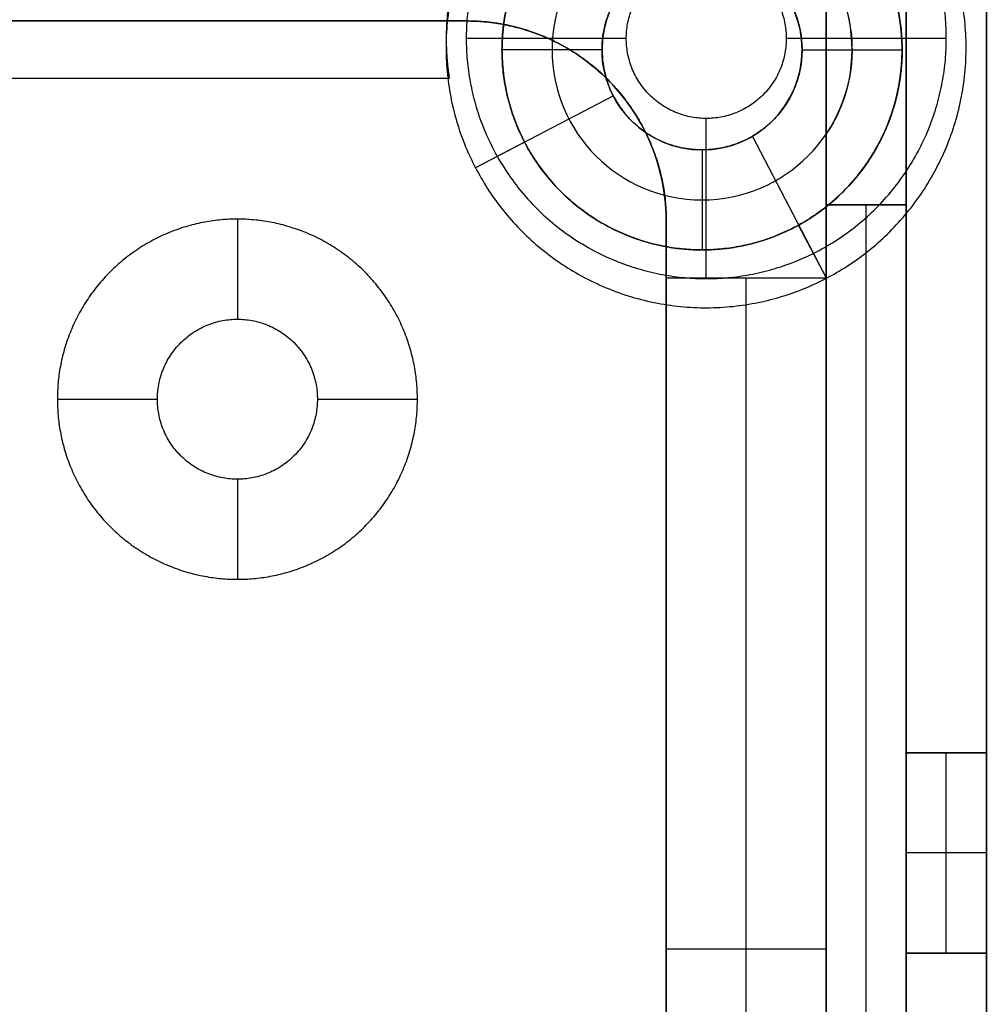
# Model space of a CAD drawing. Header units: millimetres. Extents: x 31997 to 32073, y -14231 to -14060.
# Tile 15 of 16: x 32060 to 32072, y -14079 to -14067. Entities that reach past the tile are written whole.
import ezdxf

# ---------------------------------------------------------------- set-up
doc = ezdxf.new("R2010")
doc.units = ezdxf.units.MM
doc.layers.add('Default', color=7, linetype='Continuous', true_color=0x000000)

msp = doc.modelspace()

# ---------------------------------------------------------------- linework, layer by layer
at = {"layer": 'Default'}
for p, q in [((32067.342, -14067.39, 15.8), (32065.342, -14067.39, 15.8)), ((32067.342, -14067.39, 11.1), (32065.342, -14067.39, 11.1)), ((32071.342, -14067.39, 15.8), (32069.342, -14067.39, 15.8)), ((32071.342, -14067.39, 11.1), (32069.342, -14067.39, 11.1)), ((32070.842, -14067.39, 9.5), (32069.842, -14067.39, 9.5)), ((32067.039, -14067.532, 9.387), (32065.789, -14067.532, 7.387)), ((32069.539, -14067.532, 9.387), (32070.789, -14067.532, 7.387)), ((32069.842, -14067.532, 8.903), (32070.789, -14067.532, 7.387)), ((32067.181, -14068.109, 9.5), (32065.458, -14069.008, 9.5)), ((32068.342, -14070.39, 15.8), (32068.342, -14068.39, 15.8)), ((32068.342, -14070.39, 11.1), (32068.342, -14068.39, 11.1)), ((32069.843, -14070.386, 9.5), (32068.918, -14068.612, 9.5)), ((32066.072, -14068.687, 2), (32065.458, -14069.008, 2)), ((32068.289, -14068.782, 9.387), (32068.289, -14070.032, 7.387)), ((32062.483, -14069.647, 15.8), (32062.483, -14070.897, 15.8)), ((32062.483, -14069.647, 11.1), (32062.483, -14070.897, 11.1)), ((32067.842, -14224.39, 16.8), (32067.842, -14069.671, 16.8)), ((32069.843, -14070.386, 2), (32069.496, -14069.721, 2)), ((32068.842, -14087.144, 2), (32068.842, -14070.386, 2)), ((32068.842, -14087.144, 9.5), (32068.842, -14070.386, 9.5)), ((32060.232, -14071.897, 15.8), (32061.482, -14071.897, 15.8)), ((32060.232, -14071.897, 11.1), (32061.482, -14071.897, 11.1)), ((32063.482, -14071.898, 15.8), (32064.732, -14071.898, 15.8)), ((32063.482, -14071.898, 11.1), (32064.732, -14071.898, 11.1)), ((32062.482, -14072.897, 15.8), (32062.482, -14074.147, 15.8)), ((32062.482, -14072.897, 11.1), (32062.482, -14074.147, 11.1)), ((32067.842, -14078.765, 2), (32069.842, -14078.765, 2)), ((32067.842, -14078.765, 9.5), (32069.842, -14078.765, 9.5))]:
    msp.add_line(p, q, dxfattribs=at)
msp.add_lwpolyline([(32065.342, -14067.171), (32004.842, -14067.171)], dxfattribs=at)
at = {"layer": 'Default', "extrusion": (0, 6.38378e-16, -1)}
for centre, radius in [((-32068.289, -14067.532, -7.387), 2.5), ((-32068.289, -14067.532, -9.387), 1.25)]:
    msp.add_circle(centre, radius, dxfattribs=at)
at = {"layer": 'Default', "extrusion": (0, 9.09495e-13, -1)}
msp.add_circle((-32068.289, -14067.532, -8.387), 1.875, dxfattribs=at)
at = {"layer": 'Default', "extrusion": (-7.33195e-15, 9.60807e-15, -1)}
msp.add_arc((-32068.289, -14067.532, -7.387), 2.5, 41.0345, 230.7279, dxfattribs=at)
at = {"layer": 'Default', "extrusion": (0, 9.09495e-13, -1)}
msp.add_arc((-32068.289, -14067.532, -8.387), 1.875, 61.0865, 214.1054, dxfattribs=at)
at = {"layer": 'Default'}
msp.add_arc((32065.342, -14069.671, 16.8), 2.5, 360, 90, dxfattribs=at)
for points, weights, knots in [([(32065.458, -14069.008, 2), (32063.955, -14066.126, 2), (32066.836, -14064.623, 2), (32069.718, -14063.119, 2), (32071.221, -14066.001, 2), (32072.724, -14068.882, 2), (32069.843, -14070.386, 2), (32066.962, -14071.889, 2), (32065.458, -14069.008, 2)], [1, 0.707106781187, 1, 0.707106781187, 1, 0.707106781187, 1, 0.707106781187, 1], [0, 0, 0, 5.105088, 5.105088, 10.210176, 10.210176, 15.315264, 15.315264, 20.420352, 20.420352, 20.420352]), ([(32065.458, -14069.008, 9.5), (32063.955, -14066.126, 9.5), (32066.836, -14064.623, 9.5), (32069.718, -14063.119, 9.5), (32071.221, -14066.001, 9.5), (32072.724, -14068.882, 9.5), (32069.843, -14070.386, 9.5), (32066.962, -14071.889, 9.5), (32065.458, -14069.008, 9.5)], [1, 0.707106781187, 1, 0.707106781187, 1, 0.707106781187, 1, 0.707106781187, 1], [0, 0, 0, 5.105088, 5.105088, 10.210176, 10.210176, 15.315264, 15.315264, 20.420352, 20.420352, 20.420352]), ([(32065.458, -14069.008, 5.75), (32063.955, -14066.126, 5.75), (32066.836, -14064.623, 5.75), (32069.718, -14063.119, 5.75), (32071.221, -14066.001, 5.75), (32072.724, -14068.882, 5.75), (32069.843, -14070.386, 5.75), (32066.962, -14071.889, 5.75), (32065.458, -14069.008, 5.75)], [1, 0.707106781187, 1, 0.707106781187, 1, 0.707106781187, 1, 0.707106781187, 1], [0, 0, 0, 5.105088, 5.105088, 10.210176, 10.210176, 15.315264, 15.315264, 20.420352, 20.420352, 20.420352]), ([(32071.342, -14067.39, 15.8), (32071.342, -14070.39, 15.8), (32068.342, -14070.39, 15.8), (32065.342, -14070.39, 15.8), (32065.342, -14067.39, 15.8), (32065.342, -14064.39, 15.8), (32068.342, -14064.39, 15.8), (32071.342, -14064.39, 15.8), (32071.342, -14067.39, 15.8)], [1, 0.707106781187, 1, 0.707106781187, 1, 0.707106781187, 1, 0.707106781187, 1], [-6.283185, -6.283185, -6.283185, -4.712389, -4.712389, -3.141593, -3.141593, -1.570796, -1.570796, 0, 0, 0]), ([(32071.342, -14067.39, 11.1), (32071.342, -14070.39, 11.1), (32068.342, -14070.39, 11.1), (32065.342, -14070.39, 11.1), (32065.342, -14067.39, 11.1), (32065.342, -14064.39, 11.1), (32068.342, -14064.39, 11.1), (32071.342, -14064.39, 11.1), (32071.342, -14067.39, 11.1)], [1, 0.707106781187, 1, 0.707106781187, 1, 0.707106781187, 1, 0.707106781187, 1], [-6.283185, -6.283185, -6.283185, -4.712389, -4.712389, -3.141593, -3.141593, -1.570796, -1.570796, 0, 0, 0]), ([(32071.342, -14067.39, 13.45), (32071.342, -14070.39, 13.45), (32068.342, -14070.39, 13.45), (32065.342, -14070.39, 13.45), (32065.342, -14067.39, 13.45), (32065.342, -14064.39, 13.45), (32068.342, -14064.39, 13.45), (32071.342, -14064.39, 13.45), (32071.342, -14067.39, 13.45)], [1, 0.707106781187, 1, 0.707106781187, 1, 0.707106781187, 1, 0.707106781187, 1], [-6.283185, -6.283185, -6.283185, -4.712389, -4.712389, -3.141593, -3.141593, -1.570796, -1.570796, 0, 0, 0]), ([(32065.789, -14067.532, 2), (32065.789, -14070.032, 2), (32068.289, -14070.032, 2), (32070.789, -14070.032, 2), (32070.789, -14067.532, 2), (32070.789, -14065.032, 2), (32068.289, -14065.032, 2), (32065.789, -14065.032, 2), (32065.789, -14067.532, 2)], [1, 0.707106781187, 1, 0.707106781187, 1, 0.707106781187, 1, 0.707106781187, 1], [-15.707963, -15.707963, -15.707963, -11.780972, -11.780972, -7.853982, -7.853982, -3.926991, -3.926991, 0, 0, 0]), ([(32065.789, -14067.532), (32065.789, -14070.032), (32068.289, -14070.032), (32070.789, -14070.032), (32070.789, -14067.532), (32070.789, -14065.032), (32068.289, -14065.032), (32065.789, -14065.032), (32065.789, -14067.532)], [1, 0.707106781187, 1, 0.707106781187, 1, 0.707106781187, 1, 0.707106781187, 1], [-15.707963, -15.707963, -15.707963, -11.780972, -11.780972, -7.853982, -7.853982, -3.926991, -3.926991, 0, 0, 0]), ([(32065.789, -14067.532, 2), (32065.789, -14070.032, 2), (32068.289, -14070.032, 2), (32070.789, -14070.032, 2), (32070.789, -14067.532, 2), (32070.789, -14065.032, 2), (32068.289, -14065.032, 2), (32065.789, -14065.032, 2), (32065.789, -14067.532, 2)], [1, 0.707106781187, 1, 0.707106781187, 1, 0.707106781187, 1, 0.707106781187, 1], [-15.707963, -15.707963, -15.707963, -11.780972, -11.780972, -7.853982, -7.853982, -3.926991, -3.926991, 0, 0, 0]), ([(32065.789, -14067.532, 1.648), (32065.789, -14065.032, 1.648), (32068.289, -14065.032, 1.648), (32070.789, -14065.032, 1.648), (32070.789, -14067.532, 1.648), (32070.789, -14070.032, 1.648), (32068.289, -14070.032, 1.648), (32065.789, -14070.032, 1.648), (32065.789, -14067.532, 1.648)], [1, 0.707106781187, 1, 0.707106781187, 1, 0.707106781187, 1, 0.707106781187, 1], [0, 0, 0, 3.926991, 3.926991, 7.853982, 7.853982, 11.780972, 11.780972, 15.707963, 15.707963, 15.707963]), ([(32069.872, -14069.467, 2), (32070.722, -14068.772, 2), (32070.785, -14067.676, 2), (32070.848, -14066.579, 2), (32070.084, -14065.791, 2), (32069.319, -14065.003, 2), (32068.222, -14065.032, 2), (32067.124, -14065.062, 2), (32066.403, -14065.89, 2)], [1, 0.915580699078, 1, 0.915580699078, 1, 0.915580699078, 1, 0.915580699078, 1], [-10.05462, -10.05462, -10.05462, -7.990813, -7.990813, -5.927006, -5.927006, -3.863198, -3.863198, -1.799391, -1.799391, -1.799391]), ([(32067.039, -14067.532, 9.5), (32067.039, -14068.782, 9.5), (32068.289, -14068.782, 9.5), (32069.539, -14068.782, 9.5), (32069.539, -14067.532, 9.5), (32069.539, -14066.282, 9.5), (32068.289, -14066.282, 9.5), (32067.039, -14066.282, 9.5), (32067.039, -14067.532, 9.5)], [1, 0.707106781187, 1, 0.707106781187, 1, 0.707106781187, 1, 0.707106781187, 1], [-7.853982, -7.853982, -7.853982, -5.890486, -5.890486, -3.926991, -3.926991, -1.963495, -1.963495, 0, 0, 0]), ([(32069.342, -14067.39, 15.8), (32069.342, -14066.39, 15.8), (32068.342, -14066.39, 15.8), (32067.342, -14066.39, 15.8), (32067.342, -14067.39, 15.8), (32067.342, -14068.39, 15.8), (32068.342, -14068.39, 15.8), (32069.342, -14068.39, 15.8), (32069.342, -14067.39, 15.8)], [1, 0.707106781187, 1, 0.707106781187, 1, 0.707106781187, 1, 0.707106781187, 1], [0, 0, 0, 1.570796, 1.570796, 3.141593, 3.141593, 4.712389, 4.712389, 6.283185, 6.283185, 6.283185]), ([(32069.342, -14067.39, 11.1), (32069.342, -14066.39, 11.1), (32068.342, -14066.39, 11.1), (32067.342, -14066.39, 11.1), (32067.342, -14067.39, 11.1), (32067.342, -14068.39, 11.1), (32068.342, -14068.39, 11.1), (32069.342, -14068.39, 11.1), (32069.342, -14067.39, 11.1)], [1, 0.707106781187, 1, 0.707106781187, 1, 0.707106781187, 1, 0.707106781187, 1], [0, 0, 0, 1.570796, 1.570796, 3.141593, 3.141593, 4.712389, 4.712389, 6.283185, 6.283185, 6.283185]), ([(32069.342, -14067.39, 13.45), (32069.342, -14066.39, 13.45), (32068.342, -14066.39, 13.45), (32067.342, -14066.39, 13.45), (32067.342, -14067.39, 13.45), (32067.342, -14068.39, 13.45), (32068.342, -14068.39, 13.45), (32069.342, -14068.39, 13.45), (32069.342, -14067.39, 13.45)], [1, 0.707106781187, 1, 0.707106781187, 1, 0.707106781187, 1, 0.707106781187, 1], [0, 0, 0, 1.570796, 1.570796, 3.141593, 3.141593, 4.712389, 4.712389, 6.283185, 6.283185, 6.283185]), ([(32060.232, -14071.897, 15.8), (32060.233, -14069.647, 15.8), (32062.483, -14069.647, 15.8), (32064.733, -14069.648, 15.8), (32064.732, -14071.898, 15.8), (32064.732, -14074.148, 15.8), (32062.482, -14074.147, 15.8), (32060.232, -14074.147, 15.8), (32060.232, -14071.897, 15.8)], [1, 0.707106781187, 1, 0.707106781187, 1, 0.707106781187, 1, 0.707106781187, 1], [0, 0, 0, 3.534292, 3.534292, 7.068583, 7.068583, 10.602875, 10.602875, 14.137167, 14.137167, 14.137167]), ([(32060.232, -14071.897, 11.1), (32060.233, -14069.647, 11.1), (32062.483, -14069.647, 11.1), (32064.733, -14069.648, 11.1), (32064.732, -14071.898, 11.1), (32064.732, -14074.148, 11.1), (32062.482, -14074.147, 11.1), (32060.232, -14074.147, 11.1), (32060.232, -14071.897, 11.1)], [1, 0.707106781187, 1, 0.707106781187, 1, 0.707106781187, 1, 0.707106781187, 1], [0, 0, 0, 3.534292, 3.534292, 7.068583, 7.068583, 10.602875, 10.602875, 14.137167, 14.137167, 14.137167]), ([(32060.232, -14071.897, 13.45), (32060.233, -14069.647, 13.45), (32062.483, -14069.647, 13.45), (32064.733, -14069.648, 13.45), (32064.732, -14071.898, 13.45), (32064.732, -14074.148, 13.45), (32062.482, -14074.147, 13.45), (32060.232, -14074.147, 13.45), (32060.232, -14071.897, 13.45)], [1, 0.707106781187, 1, 0.707106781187, 1, 0.707106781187, 1, 0.707106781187, 1], [0, 0, 0, 3.534292, 3.534292, 7.068583, 7.068583, 10.602875, 10.602875, 14.137167, 14.137167, 14.137167]), ([(32061.482, -14071.897, 15.8), (32061.482, -14072.897, 15.8), (32062.482, -14072.897, 15.8), (32063.482, -14072.898, 15.8), (32063.482, -14071.898, 15.8), (32063.483, -14070.898, 15.8), (32062.483, -14070.897, 15.8), (32061.483, -14070.897, 15.8), (32061.482, -14071.897, 15.8)], [1, 0.707106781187, 1, 0.707106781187, 1, 0.707106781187, 1, 0.707106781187, 1], [14.137167, 14.137167, 14.137167, 15.707963, 15.707963, 17.27876, 17.27876, 18.849556, 18.849556, 20.420352, 20.420352, 20.420352]), ([(32061.482, -14071.897, 11.1), (32061.482, -14072.897, 11.1), (32062.482, -14072.897, 11.1), (32063.482, -14072.898, 11.1), (32063.482, -14071.898, 11.1), (32063.483, -14070.898, 11.1), (32062.483, -14070.897, 11.1), (32061.483, -14070.897, 11.1), (32061.482, -14071.897, 11.1)], [1, 0.707106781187, 1, 0.707106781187, 1, 0.707106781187, 1, 0.707106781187, 1], [14.137167, 14.137167, 14.137167, 15.707963, 15.707963, 17.27876, 17.27876, 18.849556, 18.849556, 20.420352, 20.420352, 20.420352]), ([(32061.482, -14071.897, 13.45), (32061.482, -14072.897, 13.45), (32062.482, -14072.897, 13.45), (32063.482, -14072.898, 13.45), (32063.482, -14071.898, 13.45), (32063.483, -14070.898, 13.45), (32062.483, -14070.897, 13.45), (32061.483, -14070.897, 13.45), (32061.482, -14071.897, 13.45)], [1, 0.707106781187, 1, 0.707106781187, 1, 0.707106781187, 1, 0.707106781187, 1], [14.137167, 14.137167, 14.137167, 15.707963, 15.707963, 17.27876, 17.27876, 18.849556, 18.849556, 20.420352, 20.420352, 20.420352])]:
    msp.add_rational_spline(points, weights, degree=2, knots=knots, dxfattribs=at)
for points, weights in [([(32065.459, -14065.89, 9.5), (32065.092, -14066.595, 9.5), (32065.092, -14067.39, 9.5)], [0.873805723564, 0.908013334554, 1]), ([(32065.459, -14065.89, 2), (32065.092, -14066.595, 2), (32065.092, -14067.39, 2)], [0.873805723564, 0.908013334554, 1]), ([(32065.459, -14065.89, 5.75), (32065.092, -14066.595, 5.75), (32065.092, -14067.39, 5.75)], [0.873805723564, 0.908013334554, 1]), ([(32065.342, -14067.171, 17.8), (32067.842, -14067.171, 17.8), (32067.842, -14069.671, 17.8)], [1, 0.707106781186, 1]), ([(32065.342, -14067.171, 18.8), (32067.842, -14067.171, 18.8), (32067.842, -14069.671, 18.8)], [1, 0.707106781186, 1]), ([(32065.342, -14067.171, 18.3), (32067.842, -14067.171, 18.3), (32067.842, -14069.671, 18.3)], [1, 0.707106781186, 1]), ([(32067.842, -14069.671, 15.8), (32067.842, -14067.171, 15.8), (32065.342, -14067.171, 15.8)], [1, 0.707106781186, 1]), ([(32067.842, -14069.671, 11.1), (32067.842, -14067.171, 11.1), (32065.342, -14067.171, 11.1)], [1, 0.707106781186, 1]), ([(32067.842, -14069.671, 13.45), (32067.842, -14067.171, 13.45), (32065.342, -14067.171, 13.45)], [1, 0.707106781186, 1]), ([(32065.092, -14067.39, 9.5), (32065.092, -14067.642, 9.5), (32065.13, -14067.89, 9.5)], [1, 0.968942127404, 0.94447089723]), ([(32065.092, -14067.39, 2), (32065.092, -14067.642, 2), (32065.13, -14067.89, 2)], [1, 0.968942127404, 0.94447089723]), ([(32065.092, -14067.39, 5.75), (32065.092, -14067.642, 5.75), (32065.13, -14067.89, 5.75)], [1, 0.968942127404, 0.94447089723])]:
    msp.add_rational_spline(points, weights, degree=2, dxfattribs=at)
for points, degree in [([(32069.842, -14065.934, 15.8), (32069.842, -14147.162, 15.801), (32069.842, -14228.39, 15.801)], 2), ([(32069.842, -14065.934, 11.1), (32069.842, -14147.162, 11.101), (32069.842, -14228.39, 11.101)], 2), ([(32069.842, -14065.934, 13.45), (32069.842, -14147.162, 13.451), (32069.842, -14228.39, 13.451)], 2), ([(32069.842, -14228.39, 15.8), (32069.842, -14147.162, 15.8), (32069.842, -14065.934, 15.8)], 2), ([(32069.842, -14228.39, 10.5), (32069.842, -14147.162, 10.5), (32069.842, -14065.934, 10.5)], 2), ([(32069.842, -14228.39, 13.15), (32069.842, -14147.162, 13.15), (32069.842, -14065.934, 13.15)], 2), ([(32070.842, -14228.39, 15.8), (32070.842, -14147.162, 15.8), (32070.842, -14065.934, 15.8)], 2), ([(32070.842, -14228.39, 9.5), (32070.842, -14147.162, 9.5), (32070.842, -14065.934, 9.5)], 2), ([(32070.842, -14228.39, 12.65), (32070.842, -14147.162, 12.65), (32070.842, -14065.934, 12.65)], 2), ([(32070.842, -14065.934, 15.8), (32070.842, -14147.162, 15.8), (32070.842, -14228.39, 15.8)], 2), ([(32070.842, -14065.934, 10.5), (32070.842, -14147.162, 10.5), (32070.842, -14228.39, 10.5)], 2), ([(32070.842, -14065.934, 13.15), (32070.842, -14147.162, 13.15), (32070.842, -14228.39, 13.15)], 2), ([(32071.842, -14065.934, 2), (32071.842, -14071.125, 2), (32071.842, -14076.316, 2)], 2), ([(32071.842, -14065.934, 9.5), (32071.842, -14071.125, 9.5), (32071.842, -14076.316, 9.5)], 2), ([(32071.842, -14065.934, 5.75), (32071.842, -14071.125, 5.75), (32071.842, -14076.316, 5.75)], 2), ([(32071.842, -14065.934), (32071.842, -14147.162), (32071.842, -14228.39)], 2), ([(32071.842, -14065.934, 2), (32071.842, -14147.162, 2), (32071.842, -14228.39, 2)], 2), ([(32071.842, -14065.934, 1), (32071.842, -14147.162, 1), (32071.842, -14228.39, 1)], 2), ([(32071.842, -14065.934, 17.8), (32071.842, -14147.162, 17.8), (32071.842, -14228.39, 17.8)], 2), ([(32071.842, -14065.934, 15.8), (32071.842, -14147.162, 15.8), (32071.842, -14228.39, 15.8)], 2), ([(32071.842, -14065.934, 16.8), (32071.842, -14147.162, 16.8), (32071.842, -14228.39, 16.8)], 2), ([(32071.842, -14228.39, 17.8), (32071.842, -14147.162, 17.8), (32071.842, -14065.934, 17.8)], 2), ([(32071.842, -14228.39, 18.8), (32071.842, -14147.162, 18.8), (32071.842, -14065.934, 18.8)], 2), ([(32071.842, -14228.39, 18.3), (32071.842, -14147.162, 18.3), (32071.842, -14065.934, 18.3)], 2), ([(32071.842, -14065.934, 15.8), (32071.842, -14147.162, 15.8), (32071.842, -14228.39, 15.8)], 2), ([(32071.842, -14065.934, 9.5), (32071.842, -14147.162, 9.5), (32071.842, -14228.39, 9.5)], 2), ([(32071.842, -14065.934, 12.65), (32071.842, -14147.162, 12.65), (32071.842, -14228.39, 12.65)], 2), ([(32070.842, -14066.14, 10.5), (32070.842, -14067.804, 10.5), (32070.842, -14069.467, 10.5)], 2), ([(32070.842, -14069.467, 9.5), (32070.842, -14067.804, 9.5), (32070.842, -14066.14, 9.5)], 2), ([(32004.842, -14067.171, 17.8), (32035.092, -14067.171, 17.8), (32065.342, -14067.171, 17.8)], 2), ([(32004.842, -14067.171, 18.8), (32035.092, -14067.171, 18.8), (32065.342, -14067.171, 18.8)], 2), ([(32004.842, -14067.171, 18.3), (32035.092, -14067.171, 18.3), (32065.342, -14067.171, 18.3)], 2), ([(32065.342, -14067.171, 15.8), (32035.092, -14067.171, 15.8), (32004.842, -14067.171, 15.8)], 2), ([(32065.342, -14067.171, 11.1), (32035.092, -14067.171, 11.1), (32004.842, -14067.171, 11.1)], 2), ([(32065.342, -14067.171, 13.45), (32035.092, -14067.171, 13.45), (32004.842, -14067.171, 13.45)], 2), ([(32065.342, -14067.171, 17.8), (32065.342, -14067.171, 18.3), (32065.342, -14067.171, 18.8)], 2), ([(32065.342, -14067.171, 15.8), (32065.342, -14067.171, 13.45), (32065.342, -14067.171, 11.1)], 2), ([(32069.842, -14069.467, 10.5), (32069.842, -14068.304, 10.5), (32069.842, -14067.14, 10.5)], 2), ([(32069.842, -14067.14, 9.5), (32069.842, -14068.304, 9.5), (32069.842, -14069.467, 9.5)], 2), ([(32069.842, -14069.467, 9.5), (32069.842, -14068.304, 9.5), (32069.842, -14067.14, 9.5)], 2), ([(32065.092, -14067.39, 9.5), (32065.092, -14067.39, 5.75), (32065.092, -14067.39, 2)], 2), ([(32065.342, -14067.39, 15.8), (32065.342, -14067.39, 13.45), (32065.342, -14067.39, 11.1)], 2), ([(32067.342, -14067.39, 15.8), (32067.342, -14067.39, 13.45), (32067.342, -14067.39, 11.1)], 2), ([(32069.342, -14067.39, 15.8), (32069.342, -14067.39, 13.45), (32069.342, -14067.39, 11.1)], 2), ([(32071.342, -14067.39, 15.8), (32071.342, -14067.39, 13.45), (32071.342, -14067.39, 11.1)], 2), ([(32065.789, -14067.532, 2), (32065.789, -14067.532, 4.693), (32065.789, -14067.532, 7.387)], 2), ([(32065.789, -14067.532), (32065.789, -14067.532, 1), (32065.789, -14067.532, 2)], 2), ([(32067.039, -14067.532, 9.387), (32067.039, -14067.532, 9.443), (32067.039, -14067.532, 9.5)], 2), ([(32069.539, -14067.532, 9.387), (32069.539, -14067.532, 9.443), (32069.539, -14067.532, 9.5)], 2), ([(32070.789, -14067.532, 2), (32070.789, -14067.532, 4.693), (32070.789, -14067.532, 7.387)], 2), ([(32070.789, -14067.532, 2), (32070.789, -14067.532, 4.693), (32070.789, -14067.532, 7.387)], 2), ([(32070.789, -14067.532), (32070.789, -14067.532, 1), (32070.789, -14067.532, 2)], 2), ([(32065.13, -14067.89, 2), (32035.092, -14067.89, 2), (32005.053, -14067.89, 2)], 2), ([(32065.13, -14067.89, 9.5), (32035.092, -14067.89, 9.5), (32005.053, -14067.89, 9.5)], 2), ([(32065.13, -14067.89, 5.75), (32035.092, -14067.89, 5.75), (32005.053, -14067.89, 5.75)], 2), ([(32065.13, -14067.89, 9.5), (32065.13, -14067.89, 5.75), (32065.13, -14067.89, 2)], 2), ([(32067.109, -14067.903, 17.8), (32067.109, -14067.903, 18.3), (32067.109, -14067.903, 18.8)], 2), ([(32067.109, -14067.903, 15.8), (32067.109, -14067.903, 13.45), (32067.109, -14067.903, 11.1)], 2), ([(32068.342, -14068.39, 15.8), (32068.342, -14068.39, 13.45), (32068.342, -14068.39, 11.1)], 2), ([(32068.289, -14068.782, 9.387), (32068.289, -14068.782, 9.443), (32068.289, -14068.782, 9.5)], 2), ([(32065.458, -14069.008, 2), (32065.458, -14069.008, 5.75), (32065.458, -14069.008, 9.5)], 2), ([(32069.842, -14087.144, 9.5), (32069.842, -14078.306, 9.5), (32069.842, -14069.467, 9.5)], 2), ([(32069.842, -14087.144, 10.5), (32069.842, -14078.306, 10.5), (32069.842, -14069.467, 10.5)], 2), ([(32069.842, -14069.467, 9.5), (32069.842, -14069.467, 10), (32069.842, -14069.467, 10.5)], 2), ([(32069.842, -14069.467, 9.5), (32070.342, -14069.467, 9.5), (32070.842, -14069.467, 9.5)], 2), ([(32069.842, -14069.467, 10.5), (32070.342, -14069.467, 10.5), (32070.842, -14069.467, 10.5)], 2), ([(32069.842, -14087.144, 10), (32069.842, -14078.306, 10), (32069.842, -14069.467, 10)], 2), ([(32069.842, -14069.467, 10.5), (32069.842, -14069.467, 10), (32069.842, -14069.467, 9.5)], 2), ([(32070.842, -14069.467, 10.5), (32070.342, -14069.467, 10.5), (32069.842, -14069.467, 10.5)], 2), ([(32070.842, -14069.467, 9.5), (32070.342, -14069.467, 9.5), (32069.842, -14069.467, 9.5)], 2), ([(32069.842, -14069.467, 9.5), (32069.842, -14069.467, 8.458), (32069.842, -14069.467, 7.417)], 2), ([(32070.842, -14069.467, 9.5), (32070.342, -14069.467, 9.5), (32069.842, -14069.467, 9.5)], 2), ([(32069.872, -14069.467, 7.387), (32069.862, -14069.467, 7.397), (32069.852, -14069.467, 7.407), (32069.842, -14069.467, 7.417)], 3), ([(32069.872, -14069.467, 7.387), (32069.872, -14069.467, 4.693), (32069.872, -14069.467, 2)], 2), ([(32069.872, -14069.467, 2), (32070.357, -14069.467, 2), (32070.842, -14069.467, 2)], 2), ([(32070.342, -14087.144, 10.5), (32070.342, -14078.306, 10.5), (32070.342, -14069.467, 10.5)], 2), ([(32070.342, -14087.144, 9.5), (32070.342, -14078.306, 9.5), (32070.342, -14069.467, 9.5)], 2), ([(32070.842, -14069.467, 10.5), (32070.842, -14069.467, 10), (32070.842, -14069.467, 9.5)], 2), ([(32070.842, -14069.467, 9.5), (32070.842, -14078.306, 9.5), (32070.842, -14087.144, 9.5)], 2), ([(32070.842, -14069.467, 10.5), (32070.842, -14078.306, 10.5), (32070.842, -14087.144, 10.5)], 2), ([(32070.842, -14069.467, 10), (32070.842, -14078.306, 10), (32070.842, -14087.144, 10)], 2), ([(32070.842, -14069.467, 9.5), (32070.842, -14069.467, 10), (32070.842, -14069.467, 10.5)], 2), ([(32070.842, -14069.467, 2), (32070.842, -14069.467, 5.75), (32070.842, -14069.467, 9.5)], 2), ([(32070.842, -14076.316, 9.5), (32070.842, -14072.892, 9.5), (32070.842, -14069.467, 9.5)], 2), ([(32070.842, -14069.467, 2), (32070.842, -14072.892, 2), (32070.842, -14076.316, 2)], 2), ([(32062.483, -14069.647, 15.8), (32062.483, -14069.647, 13.45), (32062.483, -14069.647, 11.1)], 2), ([(32067.842, -14069.671, 17.8), (32067.842, -14069.671, 18.3), (32067.842, -14069.671, 18.8)], 2), ([(32067.842, -14069.671, 17.8), (32067.842, -14147.031, 17.8), (32067.842, -14224.39, 17.8)], 2), ([(32067.842, -14069.671, 18.8), (32067.842, -14147.031, 18.8), (32067.842, -14224.39, 18.8)], 2), ([(32067.842, -14069.671, 18.3), (32067.842, -14147.031, 18.3), (32067.842, -14224.39, 18.3)], 2), ([(32067.842, -14224.39, 15.801), (32067.842, -14147.031, 15.801), (32067.842, -14069.671, 15.8)], 2), ([(32067.842, -14069.671, 15.8), (32067.842, -14069.671, 13.45), (32067.842, -14069.671, 11.1)], 2), ([(32067.842, -14224.39, 11.101), (32067.842, -14147.031, 11.101), (32067.842, -14069.671, 11.1)], 2), ([(32067.842, -14224.39, 13.451), (32067.842, -14147.031, 13.451), (32067.842, -14069.671, 13.45)], 2), ([(32068.289, -14070.032, 2), (32068.289, -14070.032, 4.693), (32068.289, -14070.032, 7.387)], 2), ([(32068.289, -14070.032), (32068.289, -14070.032, 1), (32068.289, -14070.032, 2)], 2), ([(32069.842, -14070.386, 2), (32068.842, -14070.386, 2), (32067.842, -14070.386, 2)], 2), ([(32067.842, -14070.386, 2), (32067.842, -14070.386, 5.75), (32067.842, -14070.386, 9.5)], 2), ([(32069.842, -14070.386, 9.5), (32068.842, -14070.386, 9.5), (32067.842, -14070.386, 9.5)], 2), ([(32067.842, -14070.386, 2), (32067.842, -14078.765, 2), (32067.842, -14087.144, 2)], 2), ([(32067.842, -14070.386, 9.5), (32067.842, -14078.765, 9.5), (32067.842, -14087.144, 9.5)], 2), ([(32069.842, -14070.386, 5.75), (32068.842, -14070.386, 5.75), (32067.842, -14070.386, 5.75)], 2), ([(32067.842, -14070.386, 5.75), (32067.842, -14078.765, 5.75), (32067.842, -14087.144, 5.75)], 2), ([(32068.342, -14070.39, 15.8), (32068.342, -14070.39, 13.45), (32068.342, -14070.39, 11.1)], 2), ([(32068.842, -14070.386, 2), (32068.842, -14070.386, 5.75), (32068.842, -14070.386, 9.5)], 2), ([(32069.842, -14087.144, 2), (32069.842, -14078.765, 2), (32069.842, -14070.386, 2)], 2), ([(32069.842, -14070.386, 2), (32069.842, -14070.386, 5.75), (32069.842, -14070.386, 9.5)], 2), ([(32069.842, -14087.144, 9.5), (32069.842, -14078.765, 9.5), (32069.842, -14070.386, 9.5)], 2), ([(32069.842, -14087.144, 5.75), (32069.842, -14078.765, 5.75), (32069.842, -14070.386, 5.75)], 2), ([(32069.843, -14070.386, 2), (32069.843, -14070.386, 5.75), (32069.843, -14070.386, 9.5)], 2), ([(32062.483, -14070.897, 15.8), (32062.483, -14070.897, 13.45), (32062.483, -14070.897, 11.1)], 2), ([(32060.232, -14071.897, 15.8), (32060.232, -14071.897, 13.45), (32060.232, -14071.897, 11.1)], 2), ([(32061.482, -14071.897, 15.8), (32061.482, -14071.897, 13.45), (32061.482, -14071.897, 11.1)], 2), ([(32063.482, -14071.898, 15.8), (32063.482, -14071.898, 13.45), (32063.482, -14071.898, 11.1)], 2), ([(32064.732, -14071.898, 15.8), (32064.732, -14071.898, 13.45), (32064.732, -14071.898, 11.1)], 2), ([(32062.482, -14072.897, 15.8), (32062.482, -14072.897, 13.45), (32062.482, -14072.897, 11.1)], 2), ([(32070.842, -14073.408, 2), (32070.842, -14073.408, 5.75), (32070.842, -14073.408, 9.5)], 2), ([(32062.482, -14074.147, 15.8), (32062.482, -14074.147, 13.45), (32062.482, -14074.147, 11.1)], 2), ([(32070.842, -14078.816, 2), (32070.842, -14077.566, 2), (32070.842, -14076.316, 2)], 2), ([(32070.842, -14076.316, 2), (32070.842, -14076.316, 5.75), (32070.842, -14076.316, 9.5)], 2), ([(32070.842, -14078.816, 9.5), (32070.842, -14077.566, 9.5), (32070.842, -14076.316, 9.5)], 2), ([(32070.842, -14076.316, 2), (32071.342, -14076.316, 2), (32071.842, -14076.316, 2)], 2), ([(32070.842, -14076.316, 9.5), (32071.342, -14076.316, 9.5), (32071.842, -14076.316, 9.5)], 2), ([(32070.842, -14078.816, 5.75), (32070.842, -14077.566, 5.75), (32070.842, -14076.316, 5.75)], 2), ([(32070.842, -14076.316, 5.75), (32071.342, -14076.316, 5.75), (32071.842, -14076.316, 5.75)], 2), ([(32071.842, -14076.316, 9.5), (32071.342, -14076.316, 9.5), (32070.842, -14076.316, 9.5)], 2), ([(32070.842, -14076.316, 9.5), (32070.842, -14076.316, 7.5), (32070.842, -14076.316, 5.5)], 2), ([(32070.842, -14076.316, 2), (32071.342, -14076.316, 2), (32071.842, -14076.316, 2)], 2), ([(32070.842, -14076.316, 5.5), (32071.342, -14076.316, 5.5), (32071.842, -14076.316, 5.5)], 2), ([(32070.842, -14076.316, 5.5), (32070.842, -14076.316, 3.75), (32070.842, -14076.316, 2)], 2), ([(32070.842, -14076.316, 9.379), (32071.342, -14076.316, 9.379), (32071.842, -14076.316, 9.379)], 2), ([(32071.342, -14076.316, 2), (32071.342, -14076.316, 5.75), (32071.342, -14076.316, 9.5)], 2), ([(32071.342, -14078.816, 2), (32071.342, -14077.566, 2), (32071.342, -14076.316, 2)], 2), ([(32071.342, -14078.816, 9.5), (32071.342, -14077.566, 9.5), (32071.342, -14076.316, 9.5)], 2), ([(32071.433, -14076.316, 2), (32071.433, -14076.316, 3.75), (32071.433, -14076.316, 5.5)], 2), ([(32071.842, -14076.316, 2), (32071.842, -14076.316, 5.75), (32071.842, -14076.316, 9.5)], 2), ([(32071.842, -14076.316, 2), (32071.842, -14077.566, 2), (32071.842, -14078.816, 2)], 2), ([(32071.842, -14076.316, 9.5), (32071.842, -14077.566, 9.5), (32071.842, -14078.816, 9.5)], 2), ([(32071.842, -14076.316, 5.75), (32071.842, -14077.566, 5.75), (32071.842, -14078.816, 5.75)], 2), ([(32071.842, -14076.316, 2), (32071.842, -14076.316, 3.75), (32071.842, -14076.316, 5.5)], 2), ([(32071.842, -14076.316, 5.5), (32071.842, -14076.316, 7.5), (32071.842, -14076.316, 9.5)], 2), ([(32070.842, -14077.566, 2), (32070.842, -14077.566, 5.75), (32070.842, -14077.566, 9.5)], 2), ([(32071.842, -14077.566, 2), (32071.342, -14077.566, 2), (32070.842, -14077.566, 2)], 2), ([(32071.842, -14077.566, 9.5), (32071.342, -14077.566, 9.5), (32070.842, -14077.566, 9.5)], 2), ([(32071.842, -14077.566, 2), (32071.842, -14077.566, 5.75), (32071.842, -14077.566, 9.5)], 2), ([(32067.842, -14078.765, 2), (32067.842, -14078.765, 5.75), (32067.842, -14078.765, 9.5)], 2), ([(32069.842, -14078.765, 2), (32069.842, -14078.765, 5.75), (32069.842, -14078.765, 9.5)], 2), ([(32071.842, -14078.816, 2), (32071.342, -14078.816, 2), (32070.842, -14078.816, 2)], 2), ([(32070.842, -14078.816, 2), (32070.842, -14078.816, 5.75), (32070.842, -14078.816, 9.5)], 2), ([(32071.842, -14078.816, 9.5), (32071.342, -14078.816, 9.5), (32070.842, -14078.816, 9.5)], 2), ([(32071.842, -14078.816, 5.75), (32071.342, -14078.816, 5.75), (32070.842, -14078.816, 5.75)], 2), ([(32071.842, -14078.816, 2), (32071.342, -14078.816, 2), (32070.842, -14078.816, 2)], 2), ([(32070.842, -14087.144, 9.5), (32070.842, -14082.98, 9.5), (32070.842, -14078.816, 9.5)], 2), ([(32070.842, -14078.816, 2), (32070.842, -14078.816, 5.75), (32070.842, -14078.816, 9.5)], 2), ([(32070.842, -14078.816, 2), (32070.842, -14082.98, 2), (32070.842, -14087.144, 2)], 2), ([(32070.842, -14078.816, 9.5), (32071.342, -14078.816, 9.5), (32071.842, -14078.816, 9.5)], 2), ([(32071.342, -14078.816, 2), (32071.342, -14078.816, 5.75), (32071.342, -14078.816, 9.5)], 2), ([(32071.433, -14078.816, 2), (32071.433, -14078.816, 5.75), (32071.433, -14078.816, 9.5)], 2), ([(32071.842, -14078.816, 2), (32071.842, -14078.816, 5.75), (32071.842, -14078.816, 9.5)], 2), ([(32071.842, -14078.816, 9.5), (32071.842, -14078.816, 5.75), (32071.842, -14078.816, 2)], 2), ([(32071.842, -14078.816, 2), (32071.842, -14153.603, 2), (32071.842, -14228.39, 2)], 2), ([(32071.842, -14078.816, 9.5), (32071.842, -14153.603, 9.5), (32071.842, -14228.39, 9.5)], 2), ([(32071.842, -14078.816, 5.75), (32071.842, -14153.603, 5.75), (32071.842, -14228.39, 5.75)], 2)]:
    msp.add_open_spline(points, degree=degree, dxfattribs=at)
msp.add_open_spline([(32069.842, -14067.14, 8.825), (32069.842, -14067.266, 8.874), (32069.842, -14067.396, 8.903), (32069.842, -14067.532, 8.903), (32069.842, -14067.862, 8.903), (32069.842, -14068.158, 8.731), (32069.842, -14068.646, 8.347), (32069.842, -14068.882, 8.102), (32069.842, -14069.084, 7.874), (32069.842, -14069.214, 7.726), (32069.842, -14069.344, 7.571), (32069.842, -14069.467, 7.417)], degree=3, knots=[0, 0, 0, 0, 0.403649, 0.403649, 0.403649, 1.388004, 1.388004, 2.342183, 2.342183, 2.342183, 2.938086, 2.938086, 2.938086, 2.938086], dxfattribs=at)

doc.saveas('drawing.dxf')
